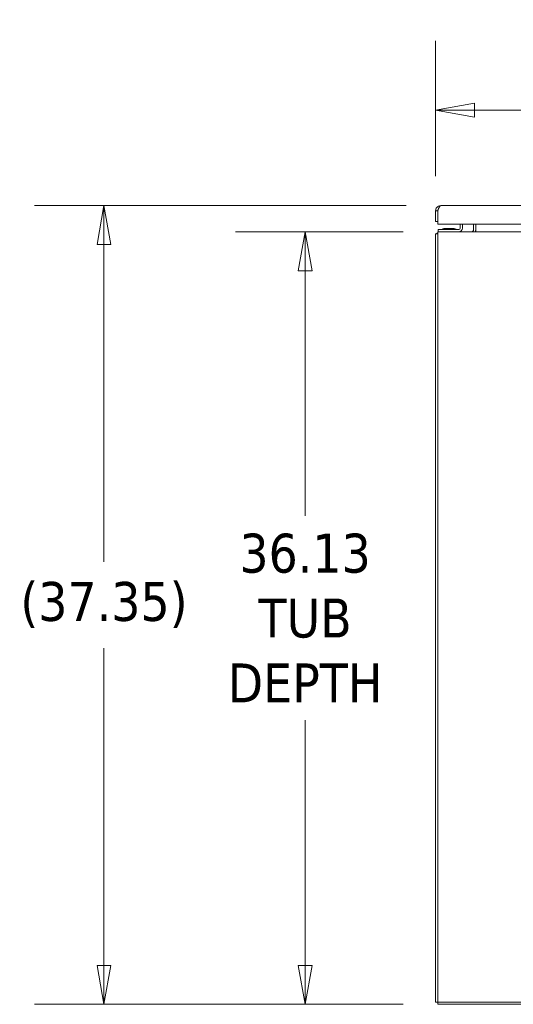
# Model space of a CAD drawing. Header units: inches. Extents: x 16 to 427, y 4 to 276.
# Tile 23 of 111: x 146 to 169, y 56 to 102. Entities that reach past the tile are written whole.
import ezdxf

# ---------------------------------------------------------------- set-up
doc = ezdxf.new("R2010")
doc.units = ezdxf.units.IN
doc.header["$LTSCALE"] = 26
doc.header["$MEASUREMENT"] = 0
doc.layers.get('0').update_dxf_attribs({"lineweight": 0})
doc.layers.add('Dimension (ANSI)', color=7, linetype='Continuous', lineweight=5)
doc.layers.add('Visible (ANSI)', color=7, linetype='Continuous', lineweight=5)
doc.styles.add('ROMANS', font='tahoma.ttf')
doc.dimstyles.new('Default (ANSI)', dxfattribs={"dimscale": 26, "dimtxt": 0.07, "dimasz": 0.07, "dimexe": 0.125, "dimexo": 0.0625, "dimgap": 0.031496, "dimtad": 0, "dimtih": 1, "dimtoh": 1, "dimrnd": 1e-08, "dimzin": 0, "dimdsep": 46, "dimtxsty": 'ROMANS', "dimblk": 'Filled-1', "dimcen": 0.09, "dimdle": 0.393701, "dimclrd": 256, "dimclre": 256, "dimclrt": 256, "dimadec": 0, "dimazin": 0, "dimtfac": 0.928571, "dimtofl": 0, "dimtmove": 0, "dimatfit": 3, "dimfxl": 1, "dimtolj": 1, "dimtzin": 0, "dimlwd": -1, "dimlwe": -1, "dimarcsym": 0})

# ---------------------------------------------------------------- blocks, each defined once
blk = doc.blocks.new('Filled-1')
at = {"color": 0}
for p, q in [((0, 0), (-1, 0.179)), ((-1, 0.179), (-1, -0.179)), ((-1, 0), (0, 0)), ((-1, -0.179), (0, 0))]:
    blk.add_line(p, q, dxfattribs=at)
at = {"color": 0, "flags": 128}
blk.add_lwpolyline([(-1, -0.179), (0, 0), (-1, 0.179), (-1, -0.179)], dxfattribs=at)
at = {"color": 0}
blk.add_solid([(-1, -0.179), (0, 0), (-1, 0.179), (-1, -0.179)], dxfattribs=at)
blk = doc.blocks.new('*D24')
at = {"layer": 'Defpoints', "color": 0, "transparency": 16777216}
for p in [(165.129, 97.569), (165.129, 92.866), (200.566, 92.866)]:
    blk.add_point(p, dxfattribs=at)
at = {"layer": 'Dimension (ANSI)', "transparency": 16777216}
for p, q in [((165.129, 94.491), (165.129, 100.819)), ((200.566, 94.491), (200.566, 100.819)), ((166.949, 97.569), (174.405, 97.569)), ((198.746, 97.569), (191.291, 97.569))]:
    blk.add_line(p, q, dxfattribs=at)
at = {"layer": 'Dimension (ANSI)', "transparency": 16777216, "xscale": 1.820000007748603, "yscale": 1.820000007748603, "zscale": 1.820000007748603, "rotation": 180}
blk.add_blockref('Filled-1', (165.129, 97.569), dxfattribs=at)
at = {"layer": 'Dimension (ANSI)', "transparency": 16777216, "xscale": 1.820000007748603, "yscale": 1.820000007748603, "zscale": 1.820000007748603}
blk.add_blockref('Filled-1', (200.566, 97.569), dxfattribs=at)
at = {"layer": 'Dimension (ANSI)', "transparency": 16777216, "insert": (182.848, 97.569), "char_height": 1.82, "attachment_point": 5, "style": 'ROMANS'}
blk.add_mtext('\\A1;\\fTahoma|b0|i0;\\H1.8200;35.44\\P\\fTahoma|b0|i0;\\H1.8200;DOOR WIDTH', dxfattribs=at)
blk = doc.blocks.new('*D26')
at = {"layer": 'Defpoints', "color": 0, "transparency": 16777216}
for p in [(165.233, 91.886), (159.027, 55.761), (165.233, 55.761)]:
    blk.add_point(p, dxfattribs=at)
at = {"layer": 'Dimension (ANSI)', "transparency": 16777216}
for p, q in [((163.608, 91.886), (155.777, 91.886)), ((159.027, 90.066), (159.027, 78.605)), ((159.027, 57.581), (159.027, 69.043)), ((163.608, 55.761), (155.777, 55.761))]:
    blk.add_line(p, q, dxfattribs=at)
at = {"layer": 'Dimension (ANSI)', "transparency": 16777216, "xscale": 1.820000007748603, "yscale": 1.820000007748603, "zscale": 1.820000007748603}
for p, rotation in [((159.027, 91.886), 90), ((159.027, 55.761), 270)]:
    blk.add_blockref('Filled-1', p, dxfattribs=dict(at, rotation=rotation))
at = {"layer": 'Dimension (ANSI)', "transparency": 16777216, "insert": (159.027, 73.824), "char_height": 1.82, "attachment_point": 5, "style": 'ROMANS'}
blk.add_mtext('\\A1;36.13\\PTUB\\PDEPTH', dxfattribs=at)
blk = doc.blocks.new('*D27')
at = {"layer": 'Defpoints', "color": 0, "transparency": 16777216}
for p in [(165.372, 93.109), (149.624, 55.761), (165.233, 55.761)]:
    blk.add_point(p, dxfattribs=at)
at = {"layer": 'Dimension (ANSI)', "transparency": 16777216}
for p, q in [((163.747, 93.109), (146.374, 93.109)), ((149.624, 91.289), (149.624, 76.457)), ((149.624, 57.581), (149.624, 72.413)), ((163.608, 55.761), (146.374, 55.761))]:
    blk.add_line(p, q, dxfattribs=at)
at = {"layer": 'Dimension (ANSI)', "transparency": 16777216, "xscale": 1.820000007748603, "yscale": 1.820000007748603, "zscale": 1.820000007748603}
for p, rotation in [((149.624, 93.109), 90), ((149.624, 55.761), 270)]:
    blk.add_blockref('Filled-1', p, dxfattribs=dict(at, rotation=rotation))
at = {"layer": 'Dimension (ANSI)', "transparency": 16777216, "insert": (149.624, 74.435), "char_height": 1.82, "attachment_point": 5, "style": 'ROMANS'}
blk.add_mtext('\\A1;(37.35)', dxfattribs=at)

msp = doc.modelspace()

# ---------------------------------------------------------------- linework, layer by layer
at = {"layer": 'Visible (ANSI)'}
for p, q in [((165.3716, 93.1087), (200.3238, 93.1087)), ((165.129, 92.866), (165.129, 92.3587)), ((165.231, 92.866), (165.129, 92.866)), ((165.231, 92.866), (165.231, 92.3587)), ((165.2317, 92.2337), (165.2317, 92.866)), ((165.129, 92.3587), (165.231, 92.3587)), ((200.4638, 92.2337), (165.2317, 92.2337)), ((166.277, 92.2337), (166.277, 92.0529)), ((166.381, 92.0529), (166.381, 92.2337)), ((166.904, 92.2337), (166.904, 91.9802)), ((167.006, 92.2337), (167.006, 91.9802)), ((165.131, 91.7844), (165.131, 55.8634)), ((165.233, 91.7844), (165.131, 91.7844)), ((165.233, 91.8864), (201.154, 91.8864)), ((165.233, 91.8864), (165.233, 91.6438)), ((165.233, 55.8634), (165.233, 91.6438)), ((165.256, 91.9904), (165.381, 91.9904)), ((165.256, 91.9904), (165.256, 91.8864)), ((166.2145, 91.9904), (165.381, 91.9904)), ((165.9913, 92.0425), (165.5207, 92.0425)), ((167.006, 91.9802), (167.006, 91.8864)), ((165.233, 55.8634), (165.131, 55.8634)), ((165.233, 55.7614), (165.233, 55.8634)), ((201.154, 55.8634), (165.233, 55.8634)), ((201.154, 55.7614), (165.233, 55.7614))]:
    msp.add_line(p, q, dxfattribs=at)
for centre, radius, start, end in [((165.3736, 91.6438), 0.2426, 125.42228, 144.57772), ((165.4152, 92.0217), 0.0312, 270, 320.25381), ((165.5267, 91.9289), 0.1138, 94.18099, 140.25381), ((165.5207, 92.0113), 0.0312, 90, 94.18099), ((165.9913, 92.0113), 0.0312, 85.81901, 90), ((165.9853, 91.9289), 0.1138, 39.74619, 85.81901), ((166.0968, 92.0217), 0.0312, 219.74619, 270), ((166.2145, 92.0529), 0.1665, 270, 0), ((166.2145, 92.0529), 0.0625, 270, 0), ((166.8102, 91.9802), 0.0938, 270, 0), ((166.8102, 91.9802), 0.1958, 331.38464, 0)]:
    msp.add_arc(centre, radius, start, end, dxfattribs=at)
for points, knots in [([(165.3716, 93.1087), (165.2997, 93.1087), (165.2286, 93.0748), (165.1833, 93.019), (165.1485, 92.9762), (165.129, 92.9212), (165.129, 92.866)], [0, 0, 0, 0, 0.8887074, 0.8887074, 0.8887074, 1.5707963, 1.5707963, 1.5707963, 1.5707963]), ([(165.2317, 92.866), (165.2581, 92.9379), (165.2844, 93.0091), (165.3108, 93.0544), (165.3311, 93.0892), (165.3513, 93.1087), (165.3716, 93.1087)], [0, 0, 0, 0, 0.8887074, 0.8887074, 0.8887074, 1.5707963, 1.5707963, 1.5707963, 1.5707963]), ([(165.2673, 92.9602), (165.2615, 92.9539), (165.2563, 92.9471), (165.2519, 92.9398), (165.2383, 92.9178), (165.231, 92.8919), (165.231, 92.866)], [0.83656317, 0.83656317, 0.83656317, 0.83656317, 1.01853754, 1.01853754, 1.01853754, 1.57079633, 1.57079633, 1.57079633, 1.57079633])]:
    msp.add_open_spline(points, degree=3, knots=knots, dxfattribs=at)

# ---------------------------------------------------------------- dimensions: what is measured, and where the dimension line sits
at = {"layer": 'Dimension (ANSI)'}
for base, p1, p2, angle, text, override, picture, middle in [((165.129, 97.5691), (200.5665, 92.866), (165.129, 92.866), 180, '\\fTahoma|b0|i0;\\H1.8200;<>\\P\\fTahoma|b0|i0;\\H1.8200;DOOR WIDTH', {"dimgap": 0.031496, "dimtih": 0, "dimtoh": 0, "dimdec": 2, "dimtol": 0, "dimlim": 0, "dimtp": 0, "dimtm": 0, "dimtdec": 2, "dimatfit": 1}, '*D24', (182.8477, 97.5691)), ((149.6236, 55.7614), (165.3716, 93.1087), (165.233, 55.7614), 90, '(<>)', {"dimgap": 0.031496, "dimdec": 2, "dimtol": 0, "dimlim": 0, "dimtp": 0, "dimtm": 0, "dimtdec": 2, "dimatfit": 1}, '*D27', (149.6236, 74.435)), ((159.026634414, 55.7614232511), (165.2329649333, 91.8864232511), (165.2329649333, 55.7614232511), 90, '<>\\PTUB\\PDEPTH', {"dimgap": 0.031496, "dimdec": 2, "dimtol": 0, "dimlim": 0, "dimtp": 0, "dimtm": 0, "dimtdec": 2, "dimatfit": 1}, '*D26', (159.026634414, 73.8239232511))]:
    dim = msp.add_linear_dim(base=base, p1=p1, p2=p2, angle=angle, text=text, dimstyle='Default (ANSI)', override=override, dxfattribs=at)
    dim.commit()
    dim.dimension.update_dxf_attribs({"geometry": picture, "text_midpoint": middle, "dimtype": 160})

doc.saveas('drawing.dxf')
